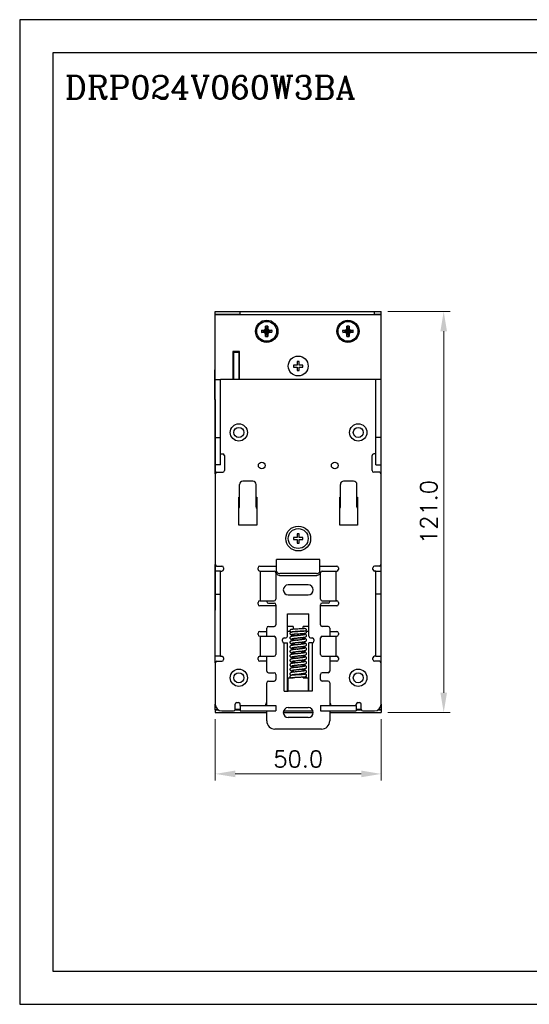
# Model space of a CAD drawing. Header units: inches. Extents: x 0 to 5108, y 0 to 2887.
# Tile 1 of 6: x 0 to 154, y 0 to 297. Entities that reach past the tile are written whole.
import ezdxf

# ---------------------------------------------------------------- set-up
doc = ezdxf.new("R2010")
doc.units = ezdxf.units.IN
doc.header["$MEASUREMENT"] = 0
doc.layers.add('Dimension', color=2, linetype='Continuous', lineweight=9)
doc.layers.add('Line', color=3, linetype='Continuous', lineweight=25)
doc.styles.add('ROMANC', font='romanc')
doc.styles.add('ROMANS', font='romans')
doc.dimstyles.new('yutana', dxfattribs={"dimscale": 2, "dimtxt": 2, "dimasz": 1.5, "dimexe": 1, "dimexo": 1, "dimgap": 1, "dimtad": 1, "dimdec": 1, "dimzin": 0, "dimdsep": 46, "dimtxsty": 'ROMANS', "dimcen": 0, "dimadec": 0, "dimazin": 0, "dimtp": 0.01, "dimtm": 0.01, "dimtfac": 1, "dimtdec": 1, "dimtmove": 0, "dimatfit": 3, "dimfxl": 1, "dimtolj": 1, "dimtzin": 0, "dimlwd": 0, "dimlwe": 0, "dimarcsym": 0})

# ---------------------------------------------------------------- blocks, each defined once
blk = doc.blocks.new('*D2')
at = {"layer": 'Defpoints', "color": 0}
for p in [(58.95, 88), (108.95, 88), (108.95, 69.5)]:
    blk.add_point(p, dxfattribs=at)
at = {"layer": 'Dimension', "color": 0, "lineweight": 0}
for p, q in [((58.95, 86), (58.95, 67.5)), ((108.95, 86), (108.95, 67.5)), ((64.95, 69.5), (102.95, 69.5))]:
    blk.add_line(p, q, dxfattribs=at)
at = {"layer": 'Dimension', "color": 0}
for points in [[(64.95, 70.5), (64.95, 68.5), (58.95, 69.5)], [(102.95, 70.5), (102.95, 68.5), (108.95, 69.5)]]:
    blk.add_solid(points, dxfattribs=at)
at = {"layer": 'Dimension', "color": 0, "insert": (83.95, 74), "char_height": 5, "attachment_point": 5, "style": 'ROMANS'}
blk.add_mtext('\\A1;50.0', dxfattribs=at)
blk = doc.blocks.new('*D3')
at = {"layer": 'Defpoints', "color": 0}
for p in [(108.95, 209), (127.8, 209), (108.95, 88)]:
    blk.add_point(p, dxfattribs=at)
at = {"layer": 'Dimension', "color": 0, "lineweight": 0}
for p, q in [((110.95, 209), (129.8, 209)), ((127.8, 94), (127.8, 203)), ((110.95, 88), (129.8, 88))]:
    blk.add_line(p, q, dxfattribs=at)
at = {"layer": 'Dimension', "color": 0}
for points in [[(126.8, 203), (128.8, 203), (127.8, 209)], [(126.8, 94), (128.8, 94), (127.8, 88)]]:
    blk.add_solid(points, dxfattribs=at)
at = {"layer": 'Dimension', "color": 0, "insert": (123.3, 148.5), "char_height": 5, "attachment_point": 5, "rotation": 90, "style": 'ROMANS'}
blk.add_mtext('\\A1;121.0', dxfattribs=at)

msp = doc.modelspace()

# ---------------------------------------------------------------- linework, layer by layer
at = {"linetype": 'Continuous'}
for p, q in [((58.95, 160), (58.95, 209)), ((58.95, 209), (108.95, 209)), ((58.95, 208.2), (66.45, 208.2)), ((58.95, 208.1), (108.95, 208.1)), ((60.45, 208.2), (60.45, 208.1)), ((61.25, 208.2), (61.25, 208.1)), ((66.45, 208.1), (66.45, 209)), ((106.95, 208.1), (106.95, 209)), ((106.95, 208.2), (108.95, 208.2)), ((107.45, 208.2), (107.45, 208.1)), ((108.95, 160), (108.95, 209)), ((72.89, 203.37), (73.52, 203.18)), ((72.89, 203.37), (73.63, 203.37)), ((72.89, 202.63), (73.52, 202.82)), ((73.63, 202.63), (72.89, 202.63)), ((73.52, 203.18), (75.38, 202.82)), ((73.52, 202.82), (75.38, 203.18)), ((73.56, 203.18), (73.52, 203.18)), ((73.52, 202.82), (73.56, 202.82)), ((74.01, 203.44), (73.56, 203.18)), ((73.63, 203.37), (73.56, 203.18)), ((73.56, 203.18), (75.34, 202.82)), ((73.56, 202.82), (75.34, 203.18)), ((73.63, 202.63), (73.56, 202.82)), ((73.56, 202.82), (74.01, 202.56)), ((73.63, 203.37), (73.99, 203.57)), ((73.99, 202.43), (73.63, 202.63)), ((73.99, 203.57), (74.08, 203.82)), ((73.99, 203.57), (74.01, 203.44)), ((73.99, 202.43), (74.01, 202.56)), ((74.08, 202.18), (73.99, 202.43)), ((74.26, 203.89), (74.01, 203.44)), ((74.01, 202.56), (74.89, 203.44)), ((74.89, 202.56), (74.01, 203.44)), ((74.01, 202.56), (74.26, 202.11)), ((74.08, 203.82), (74.08, 204.56)), ((74.08, 204.56), (74.26, 203.93)), ((74.08, 203.82), (74.26, 203.89)), ((74.08, 201.44), (74.08, 202.18)), ((74.08, 202.18), (74.26, 202.11)), ((74.08, 201.44), (74.26, 202.07)), ((74.26, 202.07), (74.63, 203.93)), ((74.26, 203.93), (74.26, 203.89)), ((74.63, 202.07), (74.26, 203.93)), ((74.26, 202.11), (74.63, 203.89)), ((74.63, 202.11), (74.26, 203.89)), ((74.26, 202.11), (74.26, 202.07)), ((74.82, 204.56), (74.63, 203.93)), ((74.63, 203.89), (74.63, 203.93)), ((74.89, 203.44), (74.63, 203.89)), ((74.82, 203.82), (74.63, 203.89)), ((74.63, 202.11), (74.89, 202.56)), ((74.82, 202.18), (74.63, 202.11)), ((74.63, 202.07), (74.63, 202.11)), ((74.82, 201.44), (74.63, 202.07)), ((74.82, 204.56), (74.82, 203.82)), ((74.82, 203.82), (74.91, 203.57)), ((74.91, 202.43), (74.82, 202.18)), ((74.82, 202.18), (74.82, 201.44)), ((74.91, 203.57), (74.89, 203.44)), ((75.34, 203.18), (74.89, 203.44)), ((74.89, 202.56), (75.34, 202.82)), ((74.91, 202.43), (74.89, 202.56)), ((74.91, 203.57), (75.27, 203.37)), ((75.27, 202.63), (74.91, 202.43)), ((75.27, 203.37), (75.34, 203.18)), ((75.27, 203.37), (76.01, 203.37)), ((75.27, 202.63), (75.34, 202.82)), ((76.01, 202.63), (75.27, 202.63)), ((75.38, 203.18), (75.34, 203.18)), ((75.34, 202.82), (75.38, 202.82)), ((76.01, 203.37), (75.38, 203.18)), ((76.01, 202.63), (75.38, 202.82)), ((97.39, 203.37), (98.13, 203.37)), ((97.39, 203.37), (98.02, 203.18)), ((97.39, 202.63), (98.02, 202.82)), ((98.13, 202.63), (97.39, 202.63)), ((98.02, 202.82), (99.88, 203.18)), ((98.06, 203.18), (98.02, 203.18)), ((98.02, 203.18), (99.88, 202.82)), ((98.02, 202.82), (98.06, 202.82)), ((98.51, 203.44), (98.06, 203.18)), ((98.13, 203.37), (98.06, 203.18)), ((98.06, 202.82), (99.84, 203.18)), ((98.06, 203.18), (99.84, 202.82)), ((98.13, 202.63), (98.06, 202.82)), ((98.06, 202.82), (98.51, 202.56)), ((98.13, 203.37), (98.49, 203.57)), ((98.49, 202.43), (98.13, 202.63)), ((98.49, 203.57), (98.58, 203.82)), ((98.49, 203.57), (98.51, 203.44)), ((98.49, 202.43), (98.51, 202.56)), ((98.58, 202.18), (98.49, 202.43)), ((98.76, 203.89), (98.51, 203.44)), ((98.51, 202.56), (99.39, 203.44)), ((99.39, 202.56), (98.51, 203.44)), ((98.51, 202.56), (98.76, 202.11)), ((98.58, 203.82), (98.58, 204.56)), ((98.58, 204.56), (98.76, 203.93)), ((98.58, 203.82), (98.76, 203.89)), ((98.58, 201.44), (98.58, 202.18)), ((98.58, 202.18), (98.76, 202.11)), ((98.58, 201.44), (98.76, 202.07)), ((98.76, 202.07), (99.13, 203.93)), ((98.76, 203.93), (98.76, 203.89)), ((99.13, 202.07), (98.76, 203.93)), ((98.76, 202.11), (99.13, 203.89)), ((99.13, 202.11), (98.76, 203.89)), ((98.76, 202.11), (98.76, 202.07)), ((99.32, 204.56), (99.13, 203.93)), ((99.13, 203.89), (99.13, 203.93)), ((99.39, 203.44), (99.13, 203.89)), ((99.32, 203.82), (99.13, 203.89)), ((99.13, 202.11), (99.39, 202.56)), ((99.32, 202.18), (99.13, 202.11)), ((99.13, 202.07), (99.13, 202.11)), ((99.32, 201.44), (99.13, 202.07)), ((99.32, 204.56), (99.32, 203.82)), ((99.32, 203.82), (99.41, 203.57)), ((99.41, 202.43), (99.32, 202.18)), ((99.32, 202.18), (99.32, 201.44)), ((99.41, 203.57), (99.39, 203.44)), ((99.84, 203.18), (99.39, 203.44)), ((99.39, 202.56), (99.84, 202.82)), ((99.41, 202.43), (99.39, 202.56)), ((99.41, 203.57), (99.77, 203.37)), ((99.77, 202.63), (99.41, 202.43)), ((99.77, 203.37), (99.84, 203.18)), ((99.77, 203.37), (100.51, 203.37)), ((99.77, 202.63), (99.84, 202.82)), ((100.51, 202.63), (99.77, 202.63)), ((99.88, 203.18), (99.84, 203.18)), ((99.84, 202.82), (99.88, 202.82)), ((100.51, 203.37), (99.88, 203.18)), ((100.51, 202.63), (99.88, 202.82)), ((64.25, 196.9), (64.25, 188.5)), ((66.25, 196.9), (64.25, 196.9)), ((64.45, 196.7), (64.45, 196.9)), ((64.45, 196.7), (64.45, 188.5)), ((64.45, 196.7), (66.05, 196.7)), ((66.05, 196.76), (66.05, 196.9)), ((66.05, 196.7), (66.05, 196.9)), ((66.05, 196.7), (66.05, 188.5)), ((66.05, 196.7), (66.05, 188.5)), ((66.05, 196.2), (66.25, 196.2)), ((66.25, 188.5), (66.25, 196.9)), ((58.85, 193.91), (58.85, 193.16)), ((58.95, 193.91), (58.85, 193.91)), ((58.85, 193.16), (58.95, 193.16)), ((64.45, 195.97), (64.25, 195.97)), ((64.25, 195.63), (64.45, 195.63)), ((64.45, 195.25), (64.25, 195.25)), ((64.25, 194.95), (64.3, 194.95)), ((64.25, 193.25), (64.45, 193.25)), ((64.25, 193.15), (64.45, 193.15)), ((83.65, 193.93), (83.65, 192.83)), ((84.25, 193.93), (83.65, 193.93)), ((84.25, 192.83), (84.25, 193.93)), ((58.85, 182.4), (58.85, 191.38)), ((58.95, 191.38), (58.85, 191.38)), ((58.85, 190.8), (58.95, 190.8)), ((64.25, 191.45), (64.3, 191.45)), ((64.25, 190.68), (64.45, 190.68)), ((64.45, 190.25), (64.25, 190.25)), ((64.25, 190.17), (64.45, 190.17)), ((66.25, 190.2), (66.05, 190.2)), ((66.05, 190.17), (66.25, 190.17)), ((82.56, 192.83), (82.56, 192.23)), ((83.65, 192.83), (82.56, 192.83)), ((82.56, 192.23), (83.65, 192.23)), ((83.65, 192.23), (83.65, 191.14)), ((83.65, 191.14), (84.25, 191.14)), ((85.34, 192.83), (84.25, 192.83)), ((84.25, 191.14), (84.25, 192.23)), ((84.25, 192.23), (85.34, 192.23)), ((85.34, 192.23), (85.34, 192.83)), ((58.95, 188.5), (60.55, 188.5)), ((60.55, 162.7), (60.55, 188.5)), ((107.35, 188.5), (60.55, 188.5)), ((64.25, 189.57), (64.45, 189.57)), ((64.45, 188.84), (64.25, 188.84)), ((66.05, 189.57), (66.25, 189.57)), ((107.35, 162.7), (107.35, 188.5)), ((108.95, 188.5), (107.35, 188.5)), ((58.85, 182.4), (58.95, 182.4)), ((58.9, 182.4), (58.9, 118.9)), ((58.95, 171), (60.55, 171)), ((108.95, 171), (107.35, 171)), ((60.55, 166), (61.2, 166)), ((61.7, 165.5), (61.7, 161)), ((106.2, 161), (106.2, 165.5)), ((107.35, 166), (106.7, 166)), ((60.55, 162.7), (58.95, 162.7)), ((59.45, 160.5), (61.2, 160.5)), ((108.45, 160.5), (106.7, 160.5)), ((107.35, 162.7), (108.95, 162.7)), ((58.95, 160), (58.95, 132.7)), ((70.25, 157.8), (67.25, 157.8)), ((100.65, 157.8), (97.65, 157.8)), ((108.95, 132.7), (108.95, 160)), ((66.25, 150.04), (66.25, 156.8)), ((71.25, 150.04), (71.25, 156.8)), ((96.65, 150.04), (96.65, 156.8)), ((101.65, 150.04), (101.65, 156.8)), ((66.05, 144.5), (66.05, 153)), ((66.05, 153), (66.25, 153)), ((66.25, 152.07), (66.05, 152.07)), ((71.25, 153), (71.45, 153)), ((71.25, 152.05), (71.45, 152.05)), ((71.45, 153), (71.45, 144.5)), ((96.45, 153), (96.65, 153)), ((96.45, 144.5), (96.45, 153)), ((101.65, 153), (101.85, 153)), ((101.85, 153), (101.85, 144.5)), ((66.25, 151.15), (66.05, 151.15)), ((71.45, 144.5), (66.05, 144.5)), ((101.85, 144.5), (96.45, 144.5)), ((83.65, 140.8), (82.56, 140.8)), ((82.56, 140.8), (82.56, 140.2)), ((82.56, 140.2), (83.65, 140.2)), ((84.25, 141.89), (83.65, 141.89)), ((83.65, 141.89), (83.65, 140.8)), ((83.65, 140.2), (83.65, 139.11)), ((84.25, 140.8), (84.25, 141.89)), ((85.34, 140.8), (84.25, 140.8)), ((84.25, 140.2), (85.34, 140.2)), ((84.25, 139.11), (84.25, 140.2)), ((85.34, 140.2), (85.34, 140.8)), ((83.65, 139.11), (84.25, 139.11)), ((90.45, 134.2), (77.45, 134.2)), ((77.45, 130.7), (77.45, 134.2)), ((90.45, 130.7), (90.45, 134.2)), ((58.95, 103), (58.95, 132.7)), ((60.55, 130.7), (58.95, 130.7)), ((59.45, 132.2), (60.95, 132.2)), ((60.55, 105), (60.55, 130.7)), ((60.55, 130.7), (60.95, 130.7)), ((61.45, 131.7), (61.45, 131.2)), ((71.85, 131.2), (71.85, 131.7)), ((72.35, 132.2), (77.45, 132.2)), ((72.35, 130.7), (76.7, 130.7)), ((72.51, 130.7), (72.51, 121.7)), ((77.45, 130.06), (77.45, 130.7)), ((90.45, 132.2), (95.55, 132.2)), ((90.45, 130), (90.45, 130.7)), ((91.2, 130.7), (95.55, 130.7)), ((95.39, 121.7), (95.39, 130.7)), ((96.05, 131.7), (96.05, 131.2)), ((106.45, 131.2), (106.45, 131.7)), ((108.45, 132.2), (106.95, 132.2)), ((107.35, 130.7), (106.95, 130.7)), ((107.35, 130.7), (108.95, 130.7)), ((107.35, 105), (107.35, 130.7)), ((108.95, 103), (108.95, 132.7)), ((77.2, 130.2), (77.2, 122.2)), ((77.2, 130), (77.45, 130)), ((77.45, 130.04), (77.45, 130)), ((89.45, 129.94), (78.45, 129.94)), ((89.45, 129.29), (78.45, 129.29)), ((90.7, 130), (90.45, 130)), ((90.7, 122.2), (90.7, 130.2)), ((86.95, 126.5), (80.95, 126.5)), ((58.95, 123.7), (60.55, 123.7)), ((80.95, 123.5), (86.95, 123.5)), ((108.95, 123.7), (107.35, 123.7)), ((58.9, 118.9), (58.95, 118.9)), ((71.85, 120.7), (71.85, 121.2)), ((72.35, 121.7), (76.7, 121.7)), ((77.25, 120.2), (72.35, 120.2)), ((74.45, 121.5), (74.45, 121.7)), ((74.95, 121), (76.75, 121)), ((77.25, 120.5), (77.25, 114.5)), ((90.65, 114.5), (90.65, 120.5)), ((95.55, 120.2), (90.65, 120.2)), ((92.95, 121), (91.15, 121)), ((91.2, 121.7), (95.55, 121.7)), ((93.45, 121.7), (93.45, 121.5)), ((96.05, 121.2), (96.05, 120.7)), ((80.7, 117.77), (87.2, 117.77)), ((80.7, 111), (80.7, 117.77)), ((87.2, 111), (87.2, 117.77)), ((74.45, 111), (74.45, 113.5)), ((74.95, 114), (76.75, 114)), ((82.45, 114), (80.7, 114)), ((82.45, 114), (82.45, 113.12)), ((87.2, 114), (85.45, 114)), ((85.45, 113.29), (85.45, 114)), ((92.95, 114), (91.15, 114)), ((93.45, 113.5), (93.45, 111)), ((71.85, 111.5), (71.85, 112)), ((72.35, 112.5), (74.45, 112.5)), ((72.35, 111), (76.7, 111)), ((72.51, 111), (72.51, 105)), ((77.2, 110.5), (77.2, 105.5)), ((79.2, 109.5), (79.2, 110)), ((79.7, 110.5), (80.2, 110.5)), ((81.5, 112.5), (80.7, 112.5)), ((82.45, 112.41), (82.45, 112.36)), ((82.95, 111.2), (83.7, 111.2)), ((85.45, 111.7), (85.45, 111.88)), ((85.48, 111.74), (85.46, 111.74)), ((86.11, 111.96), (86.11, 111.96)), ((87.2, 112.5), (86.4, 112.5)), ((87.7, 110.5), (88.2, 110.5)), ((88.7, 110), (88.7, 109.5)), ((90.7, 105.5), (90.7, 110.5)), ((91.2, 111), (95.55, 111)), ((93.45, 112.5), (95.55, 112.5)), ((95.39, 105), (95.39, 111)), ((96.05, 112), (96.05, 111.5)), ((79.7, 109), (80.7, 109)), ((79.7, 94.5), (79.7, 109)), ((80.7, 94.5), (80.7, 109)), ((84.21, 107.17), (83.68, 107.12)), ((88.2, 109), (87.2, 109)), ((87.2, 94.5), (87.2, 109)), ((88.2, 109), (88.2, 94.5)), ((60.55, 105), (58.95, 105)), ((60.55, 105), (60.95, 105)), ((61.45, 104.5), (61.45, 104)), ((71.85, 104), (71.85, 104.5)), ((72.35, 105), (76.7, 105)), ((74.45, 100.5), (74.45, 105)), ((81.79, 104.13), (81.79, 104.13)), ((85.88, 106.04), (85.84, 106.03)), ((85.9, 106.04), (85.88, 106.04)), ((86.3, 105.47), (86.3, 105.47)), ((86.44, 105.7), (86.45, 105.78)), ((91.2, 105), (95.55, 105)), ((93.45, 105), (93.45, 100.5)), ((96.05, 104.5), (96.05, 104)), ((106.45, 104), (106.45, 104.5)), ((107.35, 105), (106.95, 105)), ((107.35, 105), (108.95, 105)), ((58.95, 103), (58.95, 90.5)), ((59.45, 103.5), (60.95, 103.5)), ((74.45, 103.5), (72.35, 103.5)), ((82, 103.47), (82, 103.47)), ((95.55, 103.5), (93.45, 103.5)), ((108.45, 103.5), (106.95, 103.5)), ((108.95, 90.5), (108.95, 103)), ((74.95, 100), (76.75, 100)), ((77.25, 99.5), (77.25, 98)), ((80.95, 98.5), (82.45, 98.5)), ((80.95, 94.5), (80.95, 98.5)), ((82.36, 100.82), (82.47, 100.84)), ((82.45, 100.8), (82.45, 100.18)), ((82.45, 99.48), (82.45, 99.29)), ((82.45, 98.59), (82.45, 98.5)), ((83.67, 98.66), (84.36, 98.7)), ((85.56, 100.84), (85.44, 100.86)), ((85.45, 100.51), (85.45, 100.8)), ((85.45, 99.46), (85.45, 99.81)), ((85.45, 98.5), (85.45, 98.76)), ((85.45, 98.5), (86.95, 98.5)), ((86.45, 99.2), (86.45, 99.2)), ((86.95, 98.5), (86.95, 94.5)), ((90.65, 98), (90.65, 99.5)), ((92.95, 100), (91.15, 100)), ((74.45, 90.1), (74.45, 97)), ((74.95, 97.5), (76.75, 97.5)), ((92.95, 97.5), (91.15, 97.5)), ((93.45, 97), (93.45, 90.1)), ((79.7, 94.5), (80.95, 94.5)), ((86.95, 94.5), (80.95, 94.5)), ((88.2, 94.5), (86.95, 94.5)), ((58.95, 88.83), (58.95, 90.5)), ((64.95, 89), (64.95, 90.5)), ((65.45, 91), (65.95, 91)), ((66.45, 90.1), (66.45, 90.5)), ((66.45, 90.1), (77.2, 90.1)), ((66.45, 90.1), (66.45, 88.5)), ((74.15, 90.1), (74.15, 90.5)), ((77.2, 90.1), (77.2, 88.5)), ((80.95, 89.5), (86.95, 89.5)), ((90.7, 90.1), (101.45, 90.1)), ((90.7, 90.1), (90.7, 88.5)), ((93.75, 90.1), (93.75, 90.5)), ((101.45, 90.1), (101.45, 90.5)), ((101.45, 90.1), (101.45, 88.5)), ((101.95, 91), (102.45, 91)), ((102.95, 89), (102.95, 90.5)), ((108.95, 90.5), (108.95, 88.83)), ((58.95, 88.9), (59.78, 88.9)), ((58.95, 88.8), (59.91, 88.8)), ((58.95, 88.8), (58.95, 88)), ((58.95, 88), (74.45, 88)), ((60.95, 88.5), (64.45, 88.5)), ((64.91, 88.8), (66.45, 88.8)), ((66.45, 88.9), (64.95, 88.9)), ((66.2, 88.9), (66.1, 88.8)), ((66.45, 88.5), (77.2, 88.5)), ((74.45, 85.5), (74.45, 88.5)), ((79.46, 88), (88.44, 88)), ((79.54, 88.5), (88.36, 88.5)), ((86.95, 86.5), (80.95, 86.5)), ((90.7, 88.5), (101.45, 88.5)), ((93.45, 88.5), (93.45, 85.5)), ((93.45, 88), (108.95, 88)), ((102.95, 88.9), (101.45, 88.9)), ((101.45, 88.8), (102.99, 88.8)), ((103.45, 88.5), (106.95, 88.5)), ((107.99, 88.8), (108.95, 88.8)), ((108.95, 88.9), (108.12, 88.9)), ((108.95, 88.8), (108.95, 88)), ((90.95, 83), (76.95, 83))]:
    msp.add_line(p, q, dxfattribs=at)
at = {"ltscale": 5}
for points in [[(0, 0), (420, 0), (420, 297), (0, 297)], [(10, 10), (410, 10), (410, 287), (10, 287)]]:
    msp.add_lwpolyline(points, close=True, dxfattribs=at)
at = {"linetype": 'Continuous'}
for points in [[(77.45, 130.7), (77.48, 130.5), (77.58, 130.32), (77.74, 130.16), (77.95, 130.04), (78.19, 129.96), (78.45, 129.94)], [(89.45, 129.94), (89.71, 129.96), (89.95, 130.04), (90.16, 130.16), (90.32, 130.32), (90.42, 130.5), (90.45, 130.7)], [(78.45, 129.29), (78.19, 129.32), (77.95, 129.4), (77.74, 129.52), (77.58, 129.68), (77.48, 129.86), (77.45, 130.06)], [(90.45, 130.06), (90.42, 129.86), (90.32, 129.68), (90.16, 129.52), (89.95, 129.4), (89.71, 129.32), (89.45, 129.29)], [(84.25, 113.22), (83.85, 113.2), (83.66, 113.19), (83.48, 113.18), (83.3, 113.17), (83.13, 113.16), (82.97, 113.15), (82.82, 113.14), (82.67, 113.13), (82.54, 113.12), (82.42, 113.11), (82.31, 113.11), (82.21, 113.1), (82.12, 113.09), (82.04, 113.08), (81.97, 113.07), (81.91, 113.07), (81.86, 113.06), (81.81, 113.05), (81.76, 113.04), (81.72, 113.03), (81.66, 113), (81.6, 112.97), (81.54, 112.91), (81.49, 112.84), (81.46, 112.76), (81.45, 112.68)], [(85.97, 113.34), (85.92, 113.33), (85.83, 113.32), (85.71, 113.31), (85.57, 113.3), (85.4, 113.28), (85.23, 113.27), (85.04, 113.26), (84.85, 113.25), (84.65, 113.24), (84.45, 113.23), (84.25, 113.22)], [(85.97, 113.34), (85.99, 113.35), (86.09, 113.35), (86.18, 113.32), (86.26, 113.26), (86.33, 113.19), (86.37, 113.1), (86.38, 113)], [(86.38, 113), (86.37, 112.9), (86.33, 112.81), (86.26, 112.74), (86.18, 112.68), (86.11, 112.66)], [(81.45, 112.68), (81.46, 112.6), (81.49, 112.51), (81.54, 112.44), (81.61, 112.38), (81.67, 112.35), (81.72, 112.33), (81.76, 112.31), (81.81, 112.3), (81.85, 112.3), (81.91, 112.29), (81.91, 112.29)], [(84.55, 112.52), (84.14, 112.49), (83.93, 112.48), (83.73, 112.46), (83.53, 112.45), (83.35, 112.44), (83.16, 112.42), (82.99, 112.41), (82.83, 112.4), (82.68, 112.38), (82.54, 112.37), (82.41, 112.36), (82.29, 112.34), (82.18, 112.33), (82.09, 112.32), (82, 112.3), (81.92, 112.29), (81.86, 112.28), (81.8, 112.26), (81.74, 112.24), (81.68, 112.22), (81.62, 112.18), (81.55, 112.13), (81.5, 112.05), (81.46, 111.95), (81.45, 111.87)], [(81.45, 111.87), (81.46, 111.8), (81.49, 111.7), (81.55, 111.62), (81.61, 111.57), (81.68, 111.53), (81.74, 111.5), (81.8, 111.48), (81.87, 111.46), (81.94, 111.45), (82.03, 111.43), (82.13, 111.41), (82.24, 111.4), (82.36, 111.38), (82.49, 111.36), (82.6, 111.35)], [(83.68, 111.2), (83.46, 111.18), (83.25, 111.15), (83.04, 111.13), (82.84, 111.11), (82.66, 111.09), (82.49, 111.07), (82.34, 111.04), (82.2, 111.02), (82.09, 111), (81.99, 110.98), (81.9, 110.96), (81.82, 110.94), (81.75, 110.92), (81.68, 110.89), (81.62, 110.85), (81.55, 110.79), (81.5, 110.72), (81.46, 110.62), (81.45, 110.54)], [(81.45, 110.54), (81.46, 110.46), (81.49, 110.36), (81.55, 110.28), (81.61, 110.22), (81.68, 110.19), (81.74, 110.16), (81.81, 110.13), (81.87, 110.11), (81.95, 110.1), (82.04, 110.08), (82.14, 110.06), (82.25, 110.04), (82.37, 110.02), (82.5, 110), (82.64, 109.99), (82.8, 109.97), (82.97, 109.95), (83.16, 109.93), (83.36, 109.91), (83.57, 109.88), (83.85, 109.86)], [(85.19, 110), (84.94, 109.97), (84.67, 109.94), (84.4, 109.91), (84.14, 109.88), (83.89, 109.86), (83.65, 109.84), (83.42, 109.81), (83.2, 109.79), (83, 109.77), (82.81, 109.75), (82.64, 109.73), (82.49, 109.7), (82.34, 109.68), (82.21, 109.67), (82.1, 109.65), (82, 109.63), (81.91, 109.61), (81.83, 109.58), (81.76, 109.56), (81.69, 109.53), (81.62, 109.49), (81.55, 109.43), (81.49, 109.35), (81.46, 109.25), (81.45, 109.18)], [(81.93, 112.36), (81.93, 112.36), (81.93, 112.36), (81.94, 112.36), (81.96, 112.37), (81.99, 112.37), (82.03, 112.38), (82.07, 112.38), (82.12, 112.39), (82.18, 112.39), (82.25, 112.4), (82.32, 112.41), (82.4, 112.41), (82.49, 112.42), (82.58, 112.42), (82.68, 112.43), (82.79, 112.44), (82.91, 112.44), (83.03, 112.45), (83.15, 112.46), (83.28, 112.47), (83.42, 112.47), (83.56, 112.48)], [(81.98, 111.59), (81.98, 111.59), (81.98, 111.59), (82, 111.59), (82.04, 111.6), (82.08, 111.61), (82.14, 111.62), (82.21, 111.63), (82.29, 111.64), (82.39, 111.65), (82.49, 111.66)], [(82, 110.27), (82, 110.27), (82.01, 110.27), (82.04, 110.28), (82.09, 110.29), (82.14, 110.31), (82.22, 110.32), (82.3, 110.33), (82.4, 110.35), (82.51, 110.37), (82.63, 110.38), (82.77, 110.4), (82.91, 110.42), (83.07, 110.43), (83.23, 110.45), (83.41, 110.47), (83.6, 110.49), (83.79, 110.51), (84.21, 110.55)], [(82.49, 111.66), (82.6, 111.68), (82.72, 111.69), (82.85, 111.7), (82.99, 111.71), (83.14, 111.72), (83.29, 111.73), (83.45, 111.75), (83.62, 111.76), (83.79, 111.77), (83.97, 111.78), (84.15, 111.79)], [(83.56, 112.48), (83.85, 112.5), (84.31, 112.52)], [(85.9, 111.48), (85.9, 111.48), (85.89, 111.48), (85.86, 111.47), (85.81, 111.46), (85.76, 111.45), (85.69, 111.43), (85.6, 111.42), (85.5, 111.4), (85.39, 111.39), (85.27, 111.37), (85.14, 111.35), (84.99, 111.34), (84.84, 111.32), (84.67, 111.3), (84.5, 111.28), (84.31, 111.26), (84.11, 111.24), (83.68, 111.2)], [(86.45, 109.86), (86.44, 109.93), (86.41, 110.03), (86.35, 110.11), (86.29, 110.17), (86.22, 110.21), (86.16, 110.24), (86.09, 110.26), (86.01, 110.28), (85.93, 110.3), (85.83, 110.32), (85.72, 110.34), (85.6, 110.36), (85.45, 110.38), (85.29, 110.4), (85.1, 110.42), (84.91, 110.45), (84.7, 110.47), (84.49, 110.49), (84.28, 110.51), (84.05, 110.54)], [(84.15, 111.79), (84.51, 111.82), (84.69, 111.83), (84.87, 111.84), (85.05, 111.85), (85.22, 111.87), (85.39, 111.88), (85.54, 111.89), (85.69, 111.9), (85.82, 111.92), (85.93, 111.93), (86.03, 111.94), (86.11, 111.96)], [(84.21, 110.55), (84.43, 110.57), (84.64, 110.6), (84.85, 110.62), (85.04, 110.64), (85.22, 110.66), (85.38, 110.68), (85.52, 110.7), (85.64, 110.72), (85.76, 110.74), (85.86, 110.76), (85.94, 110.77), (86.02, 110.79), (86.09, 110.81), (86.16, 110.84), (86.22, 110.86), (86.29, 110.9), (86.35, 110.96), (86.41, 111.04), (86.44, 111.14), (86.45, 111.22)], [(84.31, 112.52), (84.47, 112.53), (84.63, 112.54), (84.78, 112.55), (84.94, 112.55), (85.09, 112.56), (85.23, 112.57), (85.38, 112.58), (85.51, 112.59), (85.64, 112.6)], [(85.69, 112.61), (85.68, 112.6), (85.52, 112.59), (85.35, 112.58), (85.16, 112.56), (84.96, 112.55), (84.76, 112.53), (84.55, 112.52)], [(85.9, 110.12), (85.9, 110.12), (85.89, 110.12), (85.86, 110.11), (85.82, 110.1), (85.76, 110.09), (85.7, 110.07), (85.61, 110.06), (85.52, 110.04), (85.41, 110.03), (85.29, 110.01), (85.19, 110)], [(86.45, 111.22), (86.44, 111.29), (86.41, 111.38), (86.36, 111.46), (86.29, 111.52), (86.23, 111.56), (86.16, 111.59), (86.1, 111.62), (86.03, 111.64), (85.94, 111.66), (85.85, 111.68), (85.74, 111.7), (85.62, 111.72), (85.48, 111.74)], [(85.64, 112.6), (85.75, 112.61), (85.86, 112.62), (85.96, 112.63)], [(85.96, 112.63), (86.04, 112.64), (86.11, 112.66)], [(86.11, 111.96), (86.14, 111.97), (86.19, 111.98), (86.24, 112), (86.3, 112.03), (86.36, 112.09), (86.41, 112.16), (86.44, 112.26), (86.45, 112.33)], [(86.45, 112.33), (86.44, 112.4), (86.41, 112.49), (86.35, 112.57), (86.29, 112.62), (86.23, 112.66), (86.18, 112.68), (86.17, 112.68)], [(81.45, 109.18), (81.46, 109.1), (81.49, 109.01), (81.55, 108.92), (81.61, 108.87), (81.67, 108.83), (81.74, 108.8), (81.8, 108.78), (81.87, 108.76), (81.94, 108.74), (82.03, 108.72), (82.13, 108.7), (82.24, 108.68), (82.37, 108.66), (82.51, 108.64), (82.67, 108.62), (82.84, 108.6), (83.03, 108.58), (83.24, 108.56), (83.47, 108.53), (83.71, 108.51), (83.85, 108.5)], [(83.64, 108.47), (83.42, 108.45), (83.21, 108.43), (83, 108.41), (82.81, 108.39), (82.63, 108.36), (82.47, 108.34), (82.33, 108.32), (82.2, 108.3), (82.09, 108.28), (81.99, 108.26), (81.9, 108.24), (81.82, 108.22), (81.75, 108.2), (81.69, 108.17), (81.62, 108.13), (81.55, 108.07), (81.49, 107.99), (81.46, 107.89), (81.45, 107.82)], [(81.45, 107.82), (81.46, 107.75), (81.49, 107.66), (81.54, 107.58), (81.6, 107.52), (81.66, 107.48), (81.72, 107.45), (81.77, 107.42), (81.84, 107.4), (81.9, 107.39), (81.98, 107.37), (82.05, 107.35)], [(83.68, 107.12), (83.51, 107.1), (83.33, 107.08), (83.15, 107.06), (82.98, 107.04), (82.81, 107.03), (82.65, 107.01), (82.5, 106.99), (82.35, 106.97), (82.22, 106.95), (82.1, 106.93), (82, 106.91), (81.91, 106.89), (81.83, 106.86), (81.76, 106.84), (81.69, 106.81), (81.62, 106.77), (81.55, 106.71), (81.5, 106.63), (81.46, 106.53), (81.45, 106.46)], [(82, 108.91), (82, 108.91), (82.01, 108.91), (82.03, 108.92), (82.07, 108.93), (82.13, 108.94), (82.2, 108.96), (82.28, 108.97), (82.37, 108.99), (82.48, 109), (82.59, 109.02), (82.72, 109.03), (82.86, 109.05), (83.01, 109.07), (83.17, 109.09), (83.35, 109.1), (83.53, 109.12), (83.72, 109.14)], [(82, 107.55), (82, 107.55), (82.01, 107.55), (82.05, 107.56), (82.09, 107.57), (82.16, 107.59), (82.23, 107.6), (82.32, 107.62), (82.41, 107.63), (82.52, 107.65), (82.64, 107.66), (82.76, 107.68), (82.9, 107.69), (83.05, 107.71), (83.2, 107.73), (83.37, 107.75), (83.54, 107.76), (83.72, 107.78)], [(82.05, 107.35), (82.17, 107.33), (82.32, 107.31), (82.48, 107.29), (82.65, 107.27), (82.83, 107.24), (83.01, 107.22), (83.2, 107.2), (83.39, 107.18), (83.59, 107.16), (83.85, 107.14)], [(85.9, 108.76), (85.9, 108.76), (85.89, 108.76), (85.85, 108.75), (85.8, 108.74), (85.74, 108.72), (85.66, 108.71), (85.57, 108.69), (85.47, 108.68), (85.35, 108.66), (85.23, 108.64), (85.09, 108.63), (84.95, 108.61), (84.79, 108.59), (84.63, 108.58), (84.45, 108.56), (84.26, 108.54), (84.06, 108.52), (83.64, 108.47)], [(83.72, 109.14), (84.13, 109.18), (84.34, 109.21), (84.56, 109.23), (84.79, 109.25), (85.01, 109.28), (85.21, 109.3)], [(83.72, 107.78), (84.11, 107.82), (84.32, 107.84), (84.54, 107.87), (84.75, 107.89), (84.96, 107.91), (85.15, 107.93), (85.32, 107.95), (85.48, 107.97), (85.61, 107.99), (85.73, 108.01), (85.83, 108.03), (85.93, 108.05), (86.01, 108.07), (86.08, 108.09), (86.15, 108.11), (86.22, 108.14), (86.28, 108.18), (86.35, 108.24), (86.41, 108.32), (86.44, 108.42), (86.45, 108.5)], [(86.45, 108.5), (86.44, 108.57), (86.41, 108.67), (86.35, 108.75), (86.29, 108.81), (86.22, 108.85), (86.16, 108.88), (86.09, 108.9), (86.02, 108.92), (85.94, 108.94), (85.84, 108.96), (85.74, 108.98), (85.61, 109), (85.47, 109.02), (85.31, 109.04), (85.13, 109.06), (84.94, 109.08), (84.74, 109.1), (84.53, 109.13), (84.32, 109.15), (84.05, 109.18)], [(86.45, 107.14), (86.44, 107.21), (86.4, 107.31), (86.34, 107.4), (86.28, 107.45), (86.2, 107.49), (86.13, 107.52), (86.06, 107.55), (85.97, 107.57), (85.87, 107.59), (85.75, 107.61), (85.62, 107.64), (85.47, 107.66), (85.31, 107.68), (85.12, 107.7), (84.93, 107.72), (84.71, 107.75), (84.49, 107.77), (84.26, 107.79), (84.05, 107.82)], [(84.15, 106.47), (84.34, 106.48), (84.52, 106.5), (84.71, 106.52), (84.89, 106.54), (85.06, 106.56), (85.23, 106.58), (85.38, 106.6), (85.53, 106.62), (85.66, 106.64), (85.78, 106.66), (85.89, 106.68), (85.98, 106.7), (86.06, 106.72), (86.14, 106.75), (86.21, 106.78), (86.28, 106.82), (86.35, 106.88), (86.41, 106.96), (86.44, 107.06), (86.45, 107.14)], [(85.9, 107.4), (85.9, 107.4), (85.89, 107.4), (85.86, 107.39), (85.82, 107.38), (85.77, 107.37), (85.7, 107.36), (85.63, 107.34), (85.54, 107.33), (85.45, 107.31), (85.34, 107.3), (85.23, 107.28), (85.1, 107.27), (84.97, 107.25), (84.83, 107.24), (84.69, 107.22), (84.53, 107.21), (84.37, 107.19), (84.21, 107.17)], [(85.21, 109.3), (85.35, 109.32), (85.5, 109.34), (85.63, 109.36), (85.74, 109.38), (85.85, 109.39), (85.94, 109.41), (86.02, 109.43), (86.09, 109.45), (86.15, 109.48), (86.22, 109.5), (86.28, 109.54), (86.35, 109.6), (86.41, 109.68), (86.44, 109.78), (86.45, 109.86)], [(81.45, 106.46), (81.46, 106.38), (81.5, 106.28), (81.56, 106.2), (81.62, 106.14), (81.69, 106.1), (81.75, 106.07), (81.82, 106.05), (81.89, 106.03), (81.97, 106.01), (82.07, 105.99), (82.18, 105.97), (82.3, 105.95), (82.43, 105.93), (82.57, 105.91), (82.73, 105.9), (82.9, 105.88), (83.08, 105.86), (83.27, 105.84), (83.46, 105.82), (83.65, 105.8), (83.85, 105.78)], [(83.66, 105.76), (83.45, 105.73), (83.24, 105.71), (83.04, 105.69), (82.85, 105.67), (82.68, 105.65), (82.52, 105.63), (82.38, 105.61), (82.25, 105.59), (82.14, 105.57), (82.04, 105.55), (81.95, 105.54), (81.87, 105.52), (81.81, 105.5), (81.74, 105.47), (81.68, 105.45), (81.61, 105.41), (81.55, 105.35), (81.49, 105.27), (81.46, 105.17), (81.45, 105.1)], [(81.45, 105.1), (81.46, 105.03), (81.49, 104.93), (81.55, 104.85), (81.61, 104.79), (81.68, 104.75), (81.74, 104.72), (81.81, 104.69), (81.88, 104.67), (81.96, 104.65), (82.06, 104.63), (82.16, 104.61), (82.29, 104.6), (82.42, 104.58), (82.57, 104.56), (82.73, 104.54), (82.91, 104.51), (83.1, 104.49), (83.3, 104.47), (83.53, 104.45), (83.85, 104.42)], [(81.79, 104.13), (81.74, 104.11), (81.68, 104.09), (81.61, 104.05), (81.55, 103.99), (81.49, 103.91), (81.46, 103.81), (81.45, 103.74)], [(83.64, 104.39), (83.42, 104.37), (83.2, 104.35), (82.98, 104.32), (82.76, 104.3), (82.56, 104.27), (82.37, 104.25), (82.19, 104.22), (82.04, 104.19), (81.9, 104.16), (81.79, 104.13)], [(82, 106.19), (82, 106.19), (82.01, 106.19), (82.04, 106.2), (82.09, 106.21), (82.14, 106.23), (82.21, 106.24), (82.29, 106.25), (82.38, 106.27), (82.49, 106.28), (82.6, 106.3), (82.72, 106.31), (82.85, 106.33), (82.99, 106.34), (83.13, 106.36), (83.29, 106.38), (83.45, 106.39), (83.62, 106.41), (83.79, 106.43), (84.15, 106.47)], [(82, 104.83), (82, 104.83), (82.01, 104.83), (82.05, 104.84), (82.09, 104.85), (82.16, 104.87), (82.23, 104.88), (82.32, 104.9), (82.42, 104.91), (82.54, 104.93), (82.66, 104.95), (82.8, 104.96), (82.94, 104.98), (83.1, 105), (83.26, 105.01), (83.43, 105.03), (83.61, 105.05), (83.8, 105.07), (84.21, 105.11)], [(85.9, 104.68), (85.9, 104.68), (85.89, 104.68), (85.87, 104.67), (85.83, 104.66), (85.77, 104.65), (85.71, 104.64), (85.63, 104.62), (85.54, 104.61), (85.44, 104.59), (85.33, 104.58), (85.2, 104.56), (85.07, 104.54), (84.93, 104.53), (84.77, 104.51), (84.61, 104.49), (84.43, 104.47), (84.25, 104.46), (84.05, 104.44), (83.64, 104.39)], [(85.84, 106.03), (85.79, 106.01), (85.72, 106), (85.64, 105.98), (85.54, 105.97), (85.43, 105.95), (85.31, 105.93), (85.17, 105.92), (85.02, 105.9), (84.86, 105.88), (84.69, 105.86), (84.51, 105.84), (84.31, 105.82), (84.1, 105.8), (83.66, 105.76)], [(86.45, 105.78), (86.44, 105.85), (86.4, 105.96), (86.34, 106.04), (86.27, 106.1), (86.2, 106.14), (86.13, 106.17), (86.05, 106.19), (85.97, 106.21), (85.86, 106.23), (85.75, 106.26), (85.61, 106.28), (85.46, 106.3), (85.29, 106.32), (85.11, 106.34), (84.91, 106.37), (84.7, 106.39), (84.48, 106.41), (84.26, 106.43), (84.05, 106.46)], [(86.45, 104.42), (86.44, 104.49), (86.41, 104.59), (86.35, 104.67), (86.29, 104.73), (86.22, 104.77), (86.16, 104.79), (86.09, 104.82), (86.02, 104.84), (85.95, 104.86), (85.86, 104.87), (85.76, 104.89), (85.65, 104.91), (85.53, 104.93), (85.4, 104.95), (85.25, 104.97), (85.09, 104.99), (84.92, 105), (84.74, 105.03), (84.54, 105.05), (84.33, 105.07), (84.05, 105.1)], [(84.21, 105.11), (84.43, 105.13), (84.66, 105.16), (84.88, 105.18), (85.11, 105.21), (85.31, 105.23), (85.5, 105.26), (85.67, 105.28), (85.82, 105.31), (85.94, 105.33), (86.05, 105.36), (86.14, 105.39), (86.22, 105.43), (86.3, 105.47)], [(84.28, 103.76), (84.5, 103.78), (84.71, 103.8), (84.9, 103.82), (85.08, 103.84), (85.24, 103.86), (85.4, 103.88), (85.54, 103.9), (85.66, 103.92), (85.77, 103.94), (85.87, 103.96), (85.96, 103.98), (86.03, 104), (86.1, 104.02), (86.16, 104.04), (86.23, 104.07), (86.29, 104.11), (86.35, 104.17), (86.41, 104.25), (86.44, 104.34), (86.45, 104.42)], [(86.3, 105.47), (86.35, 105.52), (86.41, 105.6), (86.44, 105.7)], [(81.45, 103.74), (81.46, 103.66), (81.49, 103.56), (81.55, 103.48), (81.61, 103.42), (81.68, 103.38), (81.75, 103.35), (81.82, 103.33), (81.89, 103.31), (81.98, 103.29), (82.08, 103.27), (82.2, 103.25), (82.34, 103.23), (82.49, 103.21), (82.66, 103.18), (82.85, 103.16), (83.05, 103.14), (83.26, 103.12), (83.47, 103.09), (83.68, 103.07), (83.85, 103.06)], [(83.64, 103.03), (83.42, 103.01), (83.21, 102.99), (83.01, 102.97), (82.82, 102.95), (82.66, 102.93), (82.5, 102.91), (82.37, 102.89), (82.24, 102.87), (82.13, 102.85), (82.04, 102.83), (81.95, 102.82), (81.88, 102.8), (81.81, 102.78), (81.74, 102.76), (81.68, 102.73), (81.62, 102.69), (81.55, 102.63), (81.49, 102.55), (81.46, 102.45), (81.45, 102.38)], [(81.45, 102.38), (81.46, 102.31), (81.49, 102.21), (81.54, 102.13), (81.61, 102.07), (81.67, 102.03), (81.73, 102), (81.79, 101.98), (81.85, 101.96), (81.93, 101.94), (82, 101.92), (82.09, 101.91), (82.19, 101.89), (82.31, 101.87), (82.43, 101.85), (82.57, 101.84), (82.72, 101.82), (82.89, 101.8), (83.07, 101.78), (83.26, 101.76), (83.46, 101.74), (83.68, 101.71), (83.85, 101.7)], [(83.64, 101.67), (83.43, 101.65), (83.22, 101.63), (83.02, 101.61), (82.82, 101.59), (82.64, 101.56), (82.47, 101.54), (82.32, 101.52), (82.19, 101.5), (82.07, 101.48), (81.97, 101.46), (81.89, 101.44), (81.81, 101.42), (81.74, 101.4), (81.68, 101.37), (81.61, 101.33), (81.55, 101.27), (81.49, 101.19), (81.46, 101.09), (81.45, 101.02)], [(81.45, 101.02), (81.46, 100.94), (81.49, 100.85), (81.55, 100.76), (81.61, 100.71), (81.68, 100.67), (81.74, 100.64), (81.8, 100.61), (81.87, 100.6), (81.95, 100.58), (82.03, 100.56), (82.13, 100.54), (82.24, 100.52), (82.36, 100.5), (82.45, 100.49)], [(82, 103.47), (82.05, 103.48), (82.15, 103.51), (82.3, 103.53), (82.5, 103.56), (82.73, 103.59), (82.99, 103.63), (83.26, 103.65), (83.53, 103.68), (83.79, 103.71), (84.28, 103.76)], [(82, 103.47), (82, 103.47), (82, 103.47)], [(82, 102.11), (82, 102.11), (82.01, 102.11), (82.03, 102.12), (82.07, 102.13), (82.13, 102.14), (82.19, 102.15), (82.27, 102.17), (82.36, 102.18), (82.46, 102.2), (82.57, 102.21), (82.69, 102.23), (82.83, 102.25), (82.97, 102.26), (83.13, 102.28), (83.29, 102.3), (83.47, 102.32), (83.65, 102.34), (83.84, 102.35), (84.26, 102.4)], [(82.47, 100.84), (82.61, 100.86), (82.75, 100.88), (82.92, 100.9), (83.1, 100.92), (83.29, 100.94), (83.5, 100.96), (83.71, 100.98)], [(85.9, 103.32), (85.9, 103.32), (85.88, 103.32), (85.85, 103.31), (85.8, 103.3), (85.73, 103.28), (85.65, 103.27), (85.55, 103.25), (85.44, 103.23), (85.31, 103.22), (85.17, 103.2), (85.02, 103.18), (84.86, 103.16), (84.68, 103.14), (84.49, 103.12), (84.29, 103.1), (84.08, 103.08), (83.64, 103.03)], [(85.9, 101.96), (85.9, 101.96), (85.89, 101.96), (85.86, 101.95), (85.81, 101.94), (85.75, 101.93), (85.68, 101.91), (85.6, 101.9), (85.51, 101.88), (85.41, 101.87), (85.29, 101.85), (85.17, 101.84), (85.04, 101.82), (84.9, 101.8), (84.74, 101.79), (84.58, 101.77), (84.41, 101.75), (84.24, 101.73), (84.05, 101.72), (83.64, 101.67)], [(83.71, 100.98), (84.15, 101.03), (84.37, 101.05), (84.57, 101.07), (84.77, 101.09), (84.95, 101.11), (85.12, 101.13), (85.27, 101.15), (85.41, 101.17), (85.54, 101.18), (85.66, 101.2), (85.77, 101.22), (85.87, 101.24), (85.95, 101.26), (86.03, 101.27), (86.1, 101.29), (86.16, 101.32), (86.22, 101.35), (86.29, 101.38), (86.35, 101.44), (86.41, 101.52), (86.44, 101.62), (86.45, 101.7)], [(86.45, 103.06), (86.44, 103.13), (86.41, 103.23), (86.35, 103.31), (86.29, 103.36), (86.23, 103.4), (86.16, 103.43), (86.1, 103.45), (86.03, 103.47), (85.96, 103.49), (85.88, 103.51), (85.78, 103.53), (85.68, 103.55), (85.57, 103.56), (85.44, 103.58), (85.3, 103.6), (85.15, 103.62), (84.99, 103.64), (84.81, 103.66), (84.63, 103.68), (84.43, 103.7), (84.22, 103.72), (84.05, 103.74)], [(85.61, 102.2), (85.41, 102.23), (85.18, 102.26), (84.93, 102.28), (84.68, 102.31), (84.42, 102.34), (84.18, 102.36), (84.05, 102.38)], [(84.26, 102.4), (84.47, 102.42), (84.68, 102.44), (84.88, 102.46), (85.08, 102.48), (85.26, 102.51), (85.42, 102.53), (85.57, 102.55), (85.71, 102.57), (85.82, 102.59), (85.92, 102.61), (86.01, 102.63), (86.09, 102.65), (86.15, 102.68), (86.22, 102.7), (86.29, 102.75), (86.35, 102.8), (86.41, 102.88), (86.44, 102.98), (86.45, 103.06)], [(86.45, 101.7), (86.44, 101.78), (86.4, 101.87), (86.35, 101.95), (86.29, 102.01), (86.22, 102.05), (86.16, 102.08), (86.09, 102.1), (86.01, 102.12), (85.93, 102.14), (85.83, 102.16), (85.72, 102.18), (85.61, 102.2)], [(82.46, 100.18), (82.34, 100.17), (82.23, 100.15), (82.14, 100.14), (82.05, 100.12), (81.97, 100.11), (81.9, 100.09), (81.84, 100.07), (81.78, 100.06), (81.72, 100.04), (81.66, 100.01), (81.6, 99.97), (81.54, 99.92), (81.49, 99.84), (81.46, 99.75), (81.45, 99.67)], [(81.45, 99.67), (81.46, 99.6), (81.49, 99.5), (81.54, 99.43), (81.61, 99.37), (81.68, 99.33), (81.75, 99.3), (81.81, 99.28), (81.89, 99.26), (81.96, 99.25)], [(82.52, 99.29), (82.41, 99.29), (82.3, 99.28), (82.21, 99.27), (82.12, 99.26), (82.04, 99.25), (81.97, 99.25), (81.91, 99.24), (81.86, 99.23), (81.81, 99.22), (81.76, 99.21), (81.72, 99.2), (81.66, 99.18), (81.6, 99.14), (81.54, 99.09), (81.49, 99.01), (81.46, 98.92), (81.45, 98.85)], [(81.45, 98.85), (81.46, 98.78), (81.49, 98.69), (81.54, 98.61), (81.6, 98.56), (81.66, 98.52), (81.71, 98.5), (81.72, 98.5)], [(81.93, 98.53), (81.93, 98.53), (81.93, 98.53), (81.94, 98.54), (81.96, 98.54), (81.99, 98.55), (82.03, 98.55), (82.08, 98.56), (82.13, 98.56), (82.19, 98.57), (82.26, 98.57), (82.33, 98.58), (82.42, 98.59)], [(81.99, 99.39), (81.99, 99.39), (81.99, 99.39), (82.01, 99.4), (82.04, 99.41), (82.08, 99.42), (82.14, 99.43), (82.21, 99.44), (82.28, 99.45), (82.37, 99.47)], [(82, 100.75), (82, 100.75), (82.01, 100.75), (82.05, 100.76), (82.1, 100.78), (82.17, 100.79), (82.26, 100.81), (82.36, 100.82)], [(82.37, 99.47), (82.46, 99.48), (82.57, 99.49), (82.68, 99.51), (82.8, 99.52), (82.93, 99.54), (83.04, 99.55)], [(82.42, 98.59), (82.51, 98.59), (82.61, 98.6), (82.72, 98.61), (82.83, 98.61), (82.95, 98.62), (83.08, 98.63), (83.22, 98.64), (83.36, 98.64), (83.51, 98.65), (83.67, 98.66)], [(83.02, 100.25), (82.88, 100.23), (82.73, 100.22), (82.59, 100.2), (82.46, 100.18)], [(83.55, 99.35), (83.39, 99.35), (83.23, 99.34), (83.07, 99.33), (82.92, 99.32), (82.78, 99.31), (82.64, 99.3), (82.52, 99.29)], [(83.63, 100.31), (83.43, 100.29), (83.21, 100.27), (83.02, 100.25)], [(83.04, 99.55), (83.26, 99.57), (83.5, 99.6), (83.74, 99.62)], [(84.36, 99.4), (84.05, 99.38), (83.55, 99.35)], [(85.51, 100.52), (85.4, 100.51), (85.29, 100.49), (85.17, 100.48), (85.03, 100.46), (84.89, 100.44), (84.74, 100.43), (84.57, 100.41), (84.4, 100.39), (84.22, 100.37), (84.03, 100.35), (83.63, 100.31)], [(83.74, 99.62), (84.19, 99.67), (84.4, 99.69), (84.6, 99.71), (84.79, 99.73), (84.97, 99.75), (85.14, 99.77), (85.29, 99.79), (85.43, 99.81)], [(85.49, 99.46), (85.41, 99.46), (85.32, 99.45), (85.22, 99.45), (85.11, 99.44), (85, 99.43), (84.88, 99.43), (84.76, 99.42), (84.63, 99.41), (84.5, 99.4), (84.36, 99.4)], [(84.36, 98.7), (84.54, 98.71), (84.73, 98.72), (84.9, 98.73), (85.06, 98.74), (85.21, 98.74), (85.34, 98.75)], [(85.34, 98.75), (85.46, 98.76), (85.57, 98.77), (85.67, 98.78), (85.76, 98.79), (85.85, 98.79), (85.92, 98.8), (85.98, 98.81), (86.04, 98.82), (86.09, 98.83), (86.14, 98.84), (86.18, 98.85), (86.23, 98.87), (86.3, 98.91), (86.36, 98.96), (86.41, 99.04), (86.44, 99.13), (86.45, 99.2)], [(85.43, 99.81), (85.56, 99.83), (85.68, 99.84), (85.78, 99.86), (85.88, 99.88), (85.96, 99.9), (86.03, 99.92), (86.1, 99.94), (86.16, 99.96), (86.23, 99.99), (86.29, 100.03), (86.35, 100.08), (86.41, 100.17), (86.44, 100.26), (86.45, 100.34)], [(86.45, 99.2), (86.44, 99.27), (86.41, 99.36), (86.36, 99.44), (86.29, 99.49), (86.23, 99.53), (86.18, 99.55), (86.14, 99.56), (86.1, 99.57), (86.05, 99.58), (86, 99.59), (85.94, 99.6), (85.87, 99.61), (85.79, 99.62), (85.7, 99.63), (85.6, 99.63), (85.49, 99.64), (85.45, 99.65)], [(85.97, 99.52), (85.97, 99.52), (85.96, 99.51), (85.94, 99.51), (85.91, 99.5), (85.87, 99.5), (85.82, 99.49), (85.77, 99.49), (85.71, 99.48), (85.65, 99.48), (85.57, 99.47), (85.49, 99.46)], [(85.9, 100.6), (85.9, 100.6), (85.89, 100.6), (85.86, 100.59), (85.81, 100.58), (85.75, 100.57), (85.68, 100.55), (85.6, 100.54), (85.51, 100.52)], [(86.45, 100.34), (86.44, 100.42), (86.4, 100.52), (86.35, 100.59), (86.28, 100.65), (86.22, 100.69), (86.15, 100.72), (86.08, 100.74), (86, 100.76), (85.91, 100.78), (85.81, 100.8), (85.69, 100.82), (85.56, 100.84)], [(85.75, 98.5), (85.76, 98.6), (85.81, 98.69), (85.87, 98.76), (85.93, 98.8)], [(86.16, 98.84), (86.25, 98.82), (86.33, 98.76), (86.39, 98.69), (86.44, 98.6), (86.45, 98.5)], [(86.45, 98.5), (86.44, 98.57), (86.41, 98.66), (86.36, 98.74), (86.3, 98.79), (86.24, 98.83), (86.19, 98.85), (86.18, 98.85)]]:
    msp.add_lwpolyline(points, dxfattribs=at)
for centre, radius in [((74.45, 203), 3.38), ((74.45, 203), 3), ((98.95, 203), 3.35), ((98.95, 203), 3), ((83.95, 192.53), 3), ((72.95, 162.5), 1), ((94.95, 162.5), 1), ((83.95, 140.5), 3.75), ((83.95, 140.5), 3)]:
    msp.add_circle(centre, radius, dxfattribs=at)
for centre, radius in [((66.05, 172.5), 2.6), ((66.05, 172.5), 1.5), ((102.05, 172.5), 2.6), ((102.05, 172.5), 1.5), ((66.05, 98.5), 2.6), ((102.05, 98.5), 2.6), ((66.05, 98.5), 1.5), ((102.05, 98.5), 1.5)]:
    msp.add_circle(centre, radius)
for centre, radius, start, end in [((74.45, 203), 1.6, 166.6293, 193.3707), ((74.45, 203), 0.95, 168.7706, 191.2294), ((74.45, 203), 1.6, 76.6293, 103.3707), ((74.45, 203), 0.95, 78.7706, 101.2294), ((74.45, 203), 0.95, 258.7706, 281.2294), ((74.45, 203), 0.95, 348.7706, 11.2294), ((74.45, 203), 1.6, 346.6293, 13.3707), ((98.95, 203), 1.6, 166.6293, 193.3707), ((98.95, 203), 0.95, 168.7706, 191.2294), ((98.95, 203), 1.6, 76.6293, 103.3707), ((98.95, 203), 0.95, 78.7706, 101.2294), ((98.95, 203), 0.95, 258.7706, 281.2294), ((98.95, 203), 0.95, 348.7706, 11.2294), ((98.95, 203), 1.6, 346.6293, 13.3707), ((74.45, 203), 1.6, 256.6293, 283.3707), ((98.95, 203), 1.6, 256.6293, 283.3707), ((67.05, 196.6), 1, 162.4468, 167.1429), ((64.3, 194.8), 0.15, 0, 90), ((64.3, 191.6), 0.15, 270, 0), ((67.05, 188.9), 1, 180, 203.8877), ((61.2, 165.5), 0.5, 0, 90), ((106.7, 165.5), 0.5, 90, 180), ((59.45, 160), 0.5, 90, 180), ((61.2, 161), 0.5, 270, 0), ((106.7, 161), 0.5, 180, 270), ((108.45, 160), 0.5, 0, 90), ((67.25, 156.8), 1, 90, 180), ((70.25, 156.8), 1, 0, 90), ((97.65, 156.8), 1, 90, 180), ((100.65, 156.8), 1, 0, 90), ((65.5, 150.1), 0.75, 317.2858, 355.4868), ((72, 150.1), 0.75, 184.5132, 222.7142), ((95.9, 150.1), 0.75, 317.2858, 355.4868), ((102.4, 150.1), 0.75, 184.5132, 222.7142), ((59.45, 132.7), 0.5, 180, 270), ((60.95, 131.7), 0.5, 0, 90), ((60.95, 131.2), 0.5, 270, 0), ((72.35, 131.7), 0.5, 90, 180), ((72.35, 131.2), 0.5, 180, 270), ((76.7, 130.2), 0.5, 0, 90), ((91.2, 130.2), 0.5, 90, 180), ((95.55, 131.7), 0.5, 0, 90), ((95.55, 131.2), 0.5, 270, 0), ((106.95, 131.7), 0.5, 90, 180), ((106.95, 131.2), 0.5, 180, 270), ((108.45, 132.7), 0.5, 270, 0), ((80.95, 125), 1.5, 90, 270), ((86.95, 125), 1.5, 270, 90), ((76.7, 122.2), 0.5, 270, 0), ((91.2, 122.2), 0.5, 180, 270), ((72.35, 121.2), 0.5, 90, 180), ((72.35, 120.7), 0.5, 180, 270), ((74.95, 121.5), 0.5, 180, 270), ((76.75, 120.5), 0.5, 0, 90), ((91.15, 120.5), 0.5, 90, 180), ((92.95, 121.5), 0.5, 270, 0), ((95.55, 121.2), 0.5, 0, 90), ((95.55, 120.7), 0.5, 270, 0), ((74.95, 113.5), 0.5, 90, 180), ((76.75, 114.5), 0.5, 270, 0), ((91.15, 114.5), 0.5, 180, 270), ((92.95, 113.5), 0.5, 0, 90), ((72.35, 112), 0.5, 90, 180), ((72.35, 111.5), 0.5, 180, 270), ((76.7, 110.5), 0.5, 0, 90), ((79.7, 110), 0.5, 90, 180), ((80.2, 111), 0.5, 270, 0), ((82.95, 111.7), 0.5, 184.7901, 270), ((84.95, 111.7), 0.5, 319.1869, 0), ((87.7, 111), 0.5, 180, 270), ((88.2, 110), 0.5, 0, 90), ((91.2, 110.5), 0.5, 90, 180), ((95.55, 112), 0.5, 0, 90), ((95.55, 111.5), 0.5, 270, 0), ((79.7, 109.5), 0.5, 180, 270), ((88.2, 109.5), 0.5, 270, 0), ((60.95, 104.5), 0.5, 0, 90), ((60.95, 104), 0.5, 270, 0), ((72.35, 104.5), 0.5, 90, 180), ((72.35, 104), 0.5, 180, 270), ((76.7, 105.5), 0.5, 270, 0), ((91.2, 105.5), 0.5, 180, 270), ((95.55, 104.5), 0.5, 0, 90), ((95.55, 104), 0.5, 270, 0), ((106.95, 104.5), 0.5, 90, 180), ((106.95, 104), 0.5, 180, 270), ((59.45, 103), 0.5, 90, 180), ((84.95, 100.8), 0.5, 0, 44.8264), ((108.45, 103), 0.5, 0, 90), ((74.95, 100.5), 0.5, 180, 270), ((76.75, 99.5), 0.5, 0, 90), ((82.95, 100.8), 0.5, 175.3824, 180), ((91.15, 99.5), 0.5, 90, 180), ((92.95, 100.5), 0.5, 270, 0), ((74.95, 97), 0.5, 90, 180), ((76.75, 98), 0.5, 270, 0), ((91.15, 98), 0.5, 180, 270), ((92.95, 97), 0.5, 0, 90), ((60.95, 90.5), 2, 180, 270), ((65.45, 90.5), 0.5, 90, 180), ((65.95, 90.5), 0.5, 0, 90), ((74.65, 90.5), 0.5, 113.6749, 180), ((80.95, 88), 1.5, 90, 270), ((86.95, 88), 1.5, 270, 90), ((93.25, 90.5), 0.5, 0, 66.3251), ((101.95, 90.5), 0.5, 90, 180), ((102.45, 90.5), 0.5, 0, 90), ((106.95, 90.5), 2, 270, 0), ((64.45, 89), 0.5, 270, 0), ((103.45, 89), 0.5, 180, 270), ((76.95, 85.5), 2.5, 180, 270), ((90.95, 85.5), 2.5, 270, 0)]:
    msp.add_arc(centre, radius, start, end, dxfattribs=at)

# ---------------------------------------------------------------- texts
at = {"layer": 'Line', "color": 7, "style": 'ROMANC'}
msp.add_text('DRP024V060W3BA', height=7, dxfattribs=at).set_placement((13.6, 273.08))

# ---------------------------------------------------------------- dimensions: what is measured, and where the dimension line sits
at = {"layer": 'Dimension', "color": 7}
dim = msp.add_linear_dim(base=(127.8, 209), p1=(108.95, 88), p2=(108.95, 209), angle=90, dimstyle='yutana', override={"dimtxt": 2.5, "dimasz": 3}, dxfattribs=at)
dim.commit()
dim.dimension.update_dxf_attribs({"geometry": '*D3', "text_midpoint": (123.3, 148.5)})
dim = msp.add_linear_dim(base=(108.95, 69.5), p1=(58.95, 88), p2=(108.95, 88), dimstyle='yutana', override={"dimtxt": 2.5, "dimasz": 3}, dxfattribs=at)
dim.commit()
dim.dimension.update_dxf_attribs({"geometry": '*D2', "text_midpoint": (83.95, 74)})

doc.saveas('drawing.dxf')
